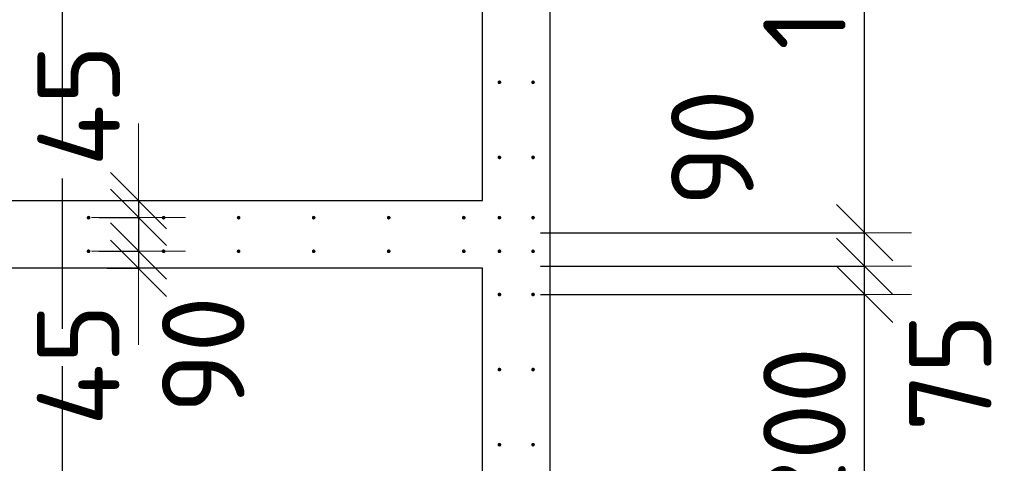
# Model space of a CAD drawing. Header units: millimetres. Extents: x 123094 to 184385, y 26948 to 48500.
# Tile 82 of 108: x 156747 to 159371, y 39580 to 40762. Entities that reach past the tile are written whole.
import ezdxf

# ---------------------------------------------------------------- set-up
doc = ezdxf.new("R2010")
doc.units = ezdxf.units.MM
doc.header["$PDMODE"] = 65
doc.linetypes.add('______11', pattern=[500, 400, -50, 0, -50])
doc.linetypes.add('______5', pattern=[1100, 800, -100, 100, -100])
for name, color, linetype, lineweight in [('Арм.стержн. Выпуски', 180, 'Continuous', 35), ('Размерная линия_ общее', 7, 'Continuous', 13), ('Стена_ общее', 7, 'Continuous', 35)]:
    doc.layers.add(name, color=color, linetype=linetype, lineweight=lineweight)
doc.layers.add('Осевая линия_ общее', color=7, linetype='______5', lineweight=13, true_color=0xa0a0a0)
doc.styles.add('ISOCPEUR', font='ISOCPEUR')
doc.dimstyles.new('DIMSTYLE_3', dxfattribs={"dimtxt": 220, "dimasz": 250, "dimexe": 0, "dimexo": 0, "dimgap": 110, "dimtad": 2, "dimdec": 0, "dimrnd": 5, "dimzin": 12, "dimdsep": 46, "dimtxsty": 'ISOCPEUR', "dimblk1": 'ALL_ML_STRICH', "dimblk2": 'ALL_ML_STRICH', "dimsah": 1, "dimcen": 0, "dimclrd": 7, "dimclre": 256, "dimclrt": 7, "dimadec": 0, "dimazin": 0, "dimtfac": 1, "dimtdec": 0, "dimtix": 1, "dimtmove": 2, "dimatfit": 3, "dimfxl": 0, "dimtzin": 0, "dimlwd": 0, "dimlwe": -3, "dimarcsym": 0})
doc.dimstyles.new('DIMSTYLE_5', dxfattribs={"dimtxt": 220, "dimasz": 250, "dimexe": 0, "dimexo": 0, "dimgap": 110, "dimtad": 2, "dimdec": 0, "dimrnd": 5, "dimzin": 12, "dimdsep": 46, "dimtxsty": 'ISOCPEUR', "dimblk1": 'ALL_ML_STRICH', "dimblk2": 'ALL_ML_STRICH', "dimsah": 1, "dimcen": 0, "dimclrd": 7, "dimclre": 256, "dimclrt": 7, "dimadec": 0, "dimazin": 0, "dimtfac": 1, "dimtdec": 0, "dimtix": 1, "dimtmove": 2, "dimatfit": 3, "dimfxl": 0, "dimtvp": 1.2, "dimtzin": 0, "dimlwd": 0, "dimlwe": -3, "dimarcsym": 0})
doc.dimstyles.new('DIMSTYLE_7', dxfattribs={"dimtxt": 220, "dimasz": 250, "dimexe": 0, "dimexo": 0, "dimgap": 110, "dimtad": 0, "dimdec": 0, "dimrnd": 5, "dimzin": 12, "dimdsep": 46, "dimtxsty": 'ISOCPEUR', "dimblk1": 'ALL_ML_STRICH', "dimblk2": 'ALL_ML_STRICH', "dimsah": 1, "dimcen": 0, "dimclrd": 7, "dimclre": 256, "dimclrt": 7, "dimadec": 0, "dimazin": 0, "dimtfac": 1, "dimtdec": 0, "dimtix": 1, "dimtmove": 2, "dimatfit": 3, "dimfxl": 0, "dimtvp": 1.2, "dimtzin": 0, "dimlwd": 0, "dimlwe": -3, "dimarcsym": 0})

# ---------------------------------------------------------------- blocks, each defined once
blk = doc.blocks.new('ALL_ML_STRICH')
at = {"color": 0, "linetype": 'ByBlock', "lineweight": -2}
for p, q in [((0, -0.5), (0, 0.5)), ((-0.3, -0.3), (0.3, 0.3)), ((-1, 0), (0.5, 0))]:
    blk.add_line(p, q, dxfattribs=at)
blk = doc.blocks.new('*D462')
at = {"layer": 'DEFPOINTS', "color": 7, "linetype": 'Continuous', "lineweight": 13, "transparency": 33554687}
for p in [(157000.9, 40280), (157063.6, 40280), (156938.8, 40235)]:
    blk.add_point(p, dxfattribs=at)
at = {"layer": 'Размерная линия_ общее', "color": 253, "linetype": 'Continuous', "lineweight": -2, "true_color": 0xa0a0a0, "transparency": 33554687}
for p, q in [((157020.9, 40280), (157063.6, 40280)), ((156958.8, 40235), (157063.6, 40235))]:
    blk.add_line(p, q, dxfattribs=at)
at = {"layer": 'Размерная линия_ общее', "color": 7, "linetype": 'Continuous', "lineweight": -2, "transparency": 33554687}
blk.add_line((157063.6, 40280), (157063.6, 40235), dxfattribs=at)
at = {"layer": 'Размерная линия_ общее', "color": 7, "linetype": 'Continuous', "lineweight": 13, "transparency": 33554687, "xscale": 250, "yscale": 250, "zscale": 250}
for p, rotation in [((157063.6, 40235), 270), ((157063.6, 40280), 90)]:
    blk.add_blockref('ALL_ML_STRICH', p, dxfattribs=dict(at, rotation=rotation))
at = {"layer": 'Размерная линия_ общее', "color": 7, "linetype": 'Continuous', "lineweight": 13, "transparency": 33554687, "insert": (156904.1, 40532.9), "char_height": 220, "width": 440, "attachment_point": 5, "rotation": 90, "style": 'ISOCPEUR'}
blk.add_mtext('\\A1;{45}', dxfattribs=at)
blk = doc.blocks.new('*D463')
at = {"layer": 'DEFPOINTS', "color": 7, "linetype": 'Continuous', "lineweight": 13, "transparency": 33554687}
for p in [(156938.8, 40235), (157063.6, 40235), (156938.8, 40145.5)]:
    blk.add_point(p, dxfattribs=at)
at = {"layer": 'Размерная линия_ общее', "color": 253, "linetype": 'Continuous', "lineweight": -2, "true_color": 0xa0a0a0, "transparency": 33554687}
for p, q in [((156958.8, 40235), (157063.6, 40235)), ((156958.8, 40145.5), (157063.6, 40145.5))]:
    blk.add_line(p, q, dxfattribs=at)
at = {"layer": 'Размерная линия_ общее', "color": 7, "linetype": 'Continuous', "lineweight": -2, "transparency": 33554687}
blk.add_line((157063.6, 40235), (157063.6, 40145.5), dxfattribs=at)
at = {"layer": 'Размерная линия_ общее', "color": 7, "linetype": 'Continuous', "lineweight": 13, "transparency": 33554687, "xscale": 250, "yscale": 250, "zscale": 250}
for p, rotation in [((157063.6, 40145.5), 270), ((157063.6, 40235), 90)]:
    blk.add_blockref('ALL_ML_STRICH', p, dxfattribs=dict(at, rotation=rotation))
at = {"layer": 'Размерная линия_ общее', "color": 7, "linetype": 'Continuous', "lineweight": 13, "transparency": 33554687, "insert": (157236.1, 39869.5), "char_height": 220, "width": 440, "attachment_point": 5, "rotation": 90, "style": 'ISOCPEUR'}
blk.add_mtext('\\A1;{90}', dxfattribs=at)
blk = doc.blocks.new('*D464')
at = {"layer": 'DEFPOINTS', "color": 7, "linetype": 'Continuous', "lineweight": 13, "transparency": 33554687}
for p in [(156938.8, 40145.5), (157063.6, 40145.5), (156960.2, 40100)]:
    blk.add_point(p, dxfattribs=at)
at = {"layer": 'Размерная линия_ общее', "color": 253, "linetype": 'Continuous', "lineweight": -2, "true_color": 0xa0a0a0, "transparency": 33554687}
for p, q in [((156958.8, 40145.5), (157063.6, 40145.5)), ((156980.2, 40100), (157063.6, 40100))]:
    blk.add_line(p, q, dxfattribs=at)
at = {"layer": 'Размерная линия_ общее', "color": 7, "linetype": 'Continuous', "lineweight": -2, "transparency": 33554687}
blk.add_line((157063.6, 40145.5), (157063.6, 40100), dxfattribs=at)
at = {"layer": 'Размерная линия_ общее', "color": 7, "linetype": 'Continuous', "lineweight": 13, "transparency": 33554687, "xscale": 250, "yscale": 250, "zscale": 250}
for p, rotation in [((157063.6, 40100), 270), ((157063.6, 40145.5), 90)]:
    blk.add_blockref('ALL_ML_STRICH', p, dxfattribs=dict(at, rotation=rotation))
at = {"layer": 'Размерная линия_ общее', "color": 7, "linetype": 'Continuous', "lineweight": 13, "transparency": 33554687, "insert": (156903, 39842.3), "char_height": 220, "width": 440, "attachment_point": 5, "rotation": 90, "style": 'ISOCPEUR'}
blk.add_mtext('\\A1;{45}', dxfattribs=at)
blk = doc.blocks.new('*D517')
at = {"layer": 'DEFPOINTS', "color": 7, "linetype": 'Continuous', "lineweight": 13, "transparency": 33554687}
for p in [(158115, 40030), (158115, 39030), (158998.4, 39030)]:
    blk.add_point(p, dxfattribs=at)
at = {"layer": 'Размерная линия_ общее', "color": 253, "linetype": 'Continuous', "lineweight": -2, "true_color": 0xa0a0a0, "transparency": 33554687}
for p, q in [((158135, 40030), (158998.4, 40030)), ((158135, 39030), (158998.4, 39030))]:
    blk.add_line(p, q, dxfattribs=at)
at = {"layer": 'Размерная линия_ общее', "color": 7, "linetype": 'Continuous', "lineweight": -2, "transparency": 33554687}
blk.add_line((158998.4, 39030), (158998.4, 40030), dxfattribs=at)
at = {"layer": 'Размерная линия_ общее', "color": 7, "linetype": 'Continuous', "lineweight": 13, "transparency": 33554687, "xscale": 250, "yscale": 250, "zscale": 250}
for p, rotation in [((158998.4, 40030), 90), ((158998.4, 39030), 270)]:
    blk.add_blockref('ALL_ML_STRICH', p, dxfattribs=dict(at, rotation=rotation))
at = {"layer": 'Размерная линия_ общее', "color": 7, "linetype": 'Continuous', "lineweight": 13, "transparency": 33554687, "insert": (158728.4, 39156), "char_height": 220, "width": 11, "attachment_point": 1, "rotation": 90, "line_spacing_factor": 0.60241, "style": 'ISOCPEUR'}
blk.add_mtext('5х200', dxfattribs=at)
blk = doc.blocks.new('*D518')
at = {"layer": 'DEFPOINTS', "color": 7, "linetype": 'Continuous', "lineweight": 13, "transparency": 33554687}
for p in [(158115, 40105), (158115, 40030), (158998.4, 40030)]:
    blk.add_point(p, dxfattribs=at)
at = {"layer": 'Размерная линия_ общее', "color": 253, "linetype": 'Continuous', "lineweight": -2, "true_color": 0xa0a0a0, "transparency": 33554687}
for p, q in [((158135, 40105), (158998.4, 40105)), ((158135, 40030), (158998.4, 40030))]:
    blk.add_line(p, q, dxfattribs=at)
at = {"layer": 'Размерная линия_ общее', "color": 7, "linetype": 'Continuous', "lineweight": -2, "transparency": 33554687}
blk.add_line((158998.4, 40030), (158998.4, 40105), dxfattribs=at)
at = {"layer": 'Размерная линия_ общее', "color": 7, "linetype": 'Continuous', "lineweight": 13, "transparency": 33554687, "xscale": 250, "yscale": 250, "zscale": 250}
for p, rotation in [((158998.4, 40030), 270), ((158998.4, 40105), 90)]:
    blk.add_blockref('ALL_ML_STRICH', p, dxfattribs=dict(at, rotation=rotation))
at = {"layer": 'Размерная линия_ общее', "color": 7, "linetype": 'Continuous', "lineweight": 13, "transparency": 33554687, "insert": (159226.5, 39822.4), "char_height": 220, "width": 440, "attachment_point": 5, "rotation": 90, "style": 'ISOCPEUR'}
blk.add_mtext('\\A1;{75}', dxfattribs=at)
blk = doc.blocks.new('*D519')
at = {"layer": 'DEFPOINTS', "color": 7, "linetype": 'Continuous', "lineweight": 13, "transparency": 33554687}
for p in [(158115, 40194.5), (158115, 40105), (158998.4, 40105)]:
    blk.add_point(p, dxfattribs=at)
at = {"layer": 'Размерная линия_ общее', "color": 253, "linetype": 'Continuous', "lineweight": -2, "true_color": 0xa0a0a0, "transparency": 33554687}
for p, q in [((158135, 40194.5), (158998.4, 40194.5)), ((158135, 40105), (158998.4, 40105))]:
    blk.add_line(p, q, dxfattribs=at)
at = {"layer": 'Размерная линия_ общее', "color": 7, "linetype": 'Continuous', "lineweight": -2, "transparency": 33554687}
blk.add_line((158998.4, 40105), (158998.4, 40194.5), dxfattribs=at)
at = {"layer": 'Размерная линия_ общее', "color": 7, "linetype": 'Continuous', "lineweight": 13, "transparency": 33554687, "xscale": 250, "yscale": 250, "zscale": 250}
for p, rotation in [((158998.4, 40105), 270), ((158998.4, 40194.5), 90)]:
    blk.add_blockref('ALL_ML_STRICH', p, dxfattribs=dict(at, rotation=rotation))
at = {"layer": 'Размерная линия_ общее', "color": 7, "linetype": 'Continuous', "lineweight": 13, "transparency": 33554687, "insert": (158592.9, 40420.6), "char_height": 220, "width": 440, "attachment_point": 5, "rotation": 90, "style": 'ISOCPEUR'}
blk.add_mtext('\\A1;{90}', dxfattribs=at)
blk = doc.blocks.new('*D520')
at = {"layer": 'DEFPOINTS', "color": 7, "linetype": 'Continuous', "lineweight": 13, "transparency": 33554687}
for p in [(158115, 42795), (158115, 40194.5), (158998.4, 40194.5)]:
    blk.add_point(p, dxfattribs=at)
at = {"layer": 'Размерная линия_ общее', "color": 253, "linetype": 'Continuous', "lineweight": -2, "true_color": 0xa0a0a0, "transparency": 33554687}
for p, q in [((158135, 42795), (158998.4, 42795)), ((158135, 40194.5), (158998.4, 40194.5))]:
    blk.add_line(p, q, dxfattribs=at)
at = {"layer": 'Размерная линия_ общее', "color": 7, "linetype": 'Continuous', "lineweight": -2, "transparency": 33554687}
blk.add_line((158998.4, 40194.5), (158998.4, 42795), dxfattribs=at)
at = {"layer": 'Размерная линия_ общее', "color": 7, "linetype": 'Continuous', "lineweight": 13, "transparency": 33554687, "xscale": 250, "yscale": 250, "zscale": 250}
for p, rotation in [((158998.4, 42795), 90), ((158998.4, 40194.5), 270)]:
    blk.add_blockref('ALL_ML_STRICH', p, dxfattribs=dict(at, rotation=rotation))
at = {"layer": 'Размерная линия_ общее', "color": 7, "linetype": 'Continuous', "lineweight": 13, "transparency": 33554687, "insert": (158728.4, 40680.8), "char_height": 220, "width": 11, "attachment_point": 1, "rotation": 90, "line_spacing_factor": 0.60241, "style": 'ISOCPEUR'}
blk.add_mtext('13х200=2600', dxfattribs=at)

msp = doc.modelspace()

# ---------------------------------------------------------------- hatches: boundary and pattern name
at = {"layer": 'Арм.стержн. Выпуски', "linetype": 'Continuous', "lineweight": 35, "transparency": 33554687}
for points in [[(158030.5, 40595), (158030.1, 40596.9), (158029, 40598.5), (158027.4, 40599.6), (158025.5, 40600), (158023.6, 40599.6), (158021.9, 40598.5), (158020.8, 40596.9), (158020.5, 40595), (158020.8, 40593.1), (158021.9, 40591.5), (158023.6, 40590.4), (158025.5, 40590), (158027.4, 40590.4), (158029, 40591.5), (158030.1, 40593.1)], [(158120, 40595), (158119.6, 40596.9), (158118.5, 40598.5), (158116.9, 40599.6), (158115, 40600), (158113.1, 40599.6), (158111.5, 40598.5), (158110.4, 40596.9), (158110, 40595), (158110.4, 40593.1), (158111.5, 40591.5), (158113.1, 40590.4), (158115, 40590), (158116.9, 40590.4), (158118.5, 40591.5), (158119.6, 40593.1)], [(158030.5, 40395), (158030.1, 40396.9), (158029, 40398.5), (158027.4, 40399.6), (158025.5, 40400), (158023.6, 40399.6), (158021.9, 40398.5), (158020.8, 40396.9), (158020.5, 40395), (158020.8, 40393.1), (158021.9, 40391.5), (158023.6, 40390.4), (158025.5, 40390), (158027.4, 40390.4), (158029, 40391.5), (158030.1, 40393.1)], [(158120, 40395), (158119.6, 40396.9), (158118.5, 40398.5), (158116.9, 40399.6), (158115, 40400), (158113.1, 40399.6), (158111.5, 40398.5), (158110.4, 40396.9), (158110, 40395), (158110.4, 40393.1), (158111.5, 40391.5), (158113.1, 40390.4), (158115, 40390), (158116.9, 40390.4), (158118.5, 40391.5), (158119.6, 40393.1)], [(156935.5, 40234.5), (156935.1, 40236.4), (156934, 40238), (156932.4, 40239.1), (156930.5, 40239.5), (156928.6, 40239.1), (156927, 40238), (156925.9, 40236.4), (156925.5, 40234.5), (156925.9, 40232.6), (156927, 40231), (156928.6, 40229.9), (156930.5, 40229.5), (156932.4, 40229.9), (156934, 40231), (156935.1, 40232.6)], [(157135.5, 40234.5), (157135.1, 40236.4), (157134, 40238), (157132.4, 40239.1), (157130.5, 40239.5), (157128.6, 40239.1), (157127, 40238), (157125.9, 40236.4), (157125.5, 40234.5), (157125.9, 40232.6), (157127, 40231), (157128.6, 40229.9), (157130.5, 40229.5), (157132.4, 40229.9), (157134, 40231), (157135.1, 40232.6)], [(157335.5, 40234.5), (157335.1, 40236.4), (157334, 40238), (157332.4, 40239.1), (157330.5, 40239.5), (157328.6, 40239.1), (157327, 40238), (157325.9, 40236.4), (157325.5, 40234.5), (157325.9, 40232.6), (157327, 40231), (157328.6, 40229.9), (157330.5, 40229.5), (157332.4, 40229.9), (157334, 40231), (157335.1, 40232.6)], [(157535.5, 40234.5), (157535.1, 40236.4), (157534, 40238), (157532.4, 40239.1), (157530.5, 40239.5), (157528.6, 40239.1), (157527, 40238), (157525.9, 40236.4), (157525.5, 40234.5), (157525.9, 40232.6), (157527, 40231), (157528.6, 40229.9), (157530.5, 40229.5), (157532.4, 40229.9), (157534, 40231), (157535.1, 40232.6)], [(157735.5, 40234.5), (157735.1, 40236.4), (157734, 40238), (157732.4, 40239.1), (157730.5, 40239.5), (157728.6, 40239.1), (157727, 40238), (157725.9, 40236.4), (157725.5, 40234.5), (157725.9, 40232.6), (157727, 40231), (157728.6, 40229.9), (157730.5, 40229.5), (157732.4, 40229.9), (157734, 40231), (157735.1, 40232.6)], [(157935.5, 40234.5), (157935.1, 40236.4), (157934, 40238), (157932.4, 40239.1), (157930.5, 40239.5), (157928.6, 40239.1), (157927, 40238), (157925.9, 40236.4), (157925.5, 40234.5), (157925.9, 40232.6), (157927, 40231), (157928.6, 40229.9), (157930.5, 40229.5), (157932.4, 40229.9), (157934, 40231), (157935.1, 40232.6)], [(158030.5, 40234.5), (158030.1, 40236.4), (158029, 40238), (158027.4, 40239.1), (158025.5, 40239.5), (158023.6, 40239.1), (158021.9, 40238), (158020.8, 40236.4), (158020.5, 40234.5), (158020.8, 40232.6), (158021.9, 40231), (158023.6, 40229.9), (158025.5, 40229.5), (158027.4, 40229.9), (158029, 40231), (158030.1, 40232.6)], [(158120, 40234.5), (158119.6, 40236.4), (158118.5, 40238), (158116.9, 40239.1), (158115, 40239.5), (158113.1, 40239.1), (158111.5, 40238), (158110.4, 40236.4), (158110, 40234.5), (158110.4, 40232.6), (158111.5, 40231), (158113.1, 40229.9), (158115, 40229.5), (158116.9, 40229.9), (158118.5, 40231), (158119.6, 40232.6)], [(156935.5, 40145), (156935.1, 40146.9), (156934, 40148.5), (156932.4, 40149.6), (156930.5, 40150), (156928.6, 40149.6), (156927, 40148.5), (156925.9, 40146.9), (156925.5, 40145), (156925.9, 40143.1), (156927, 40141.4), (156928.6, 40140.4), (156930.5, 40140), (156932.4, 40140.4), (156934, 40141.4), (156935.1, 40143.1)], [(157135.5, 40145), (157135.1, 40146.9), (157134, 40148.5), (157132.4, 40149.6), (157130.5, 40150), (157128.6, 40149.6), (157127, 40148.5), (157125.9, 40146.9), (157125.5, 40145), (157125.9, 40143.1), (157127, 40141.4), (157128.6, 40140.4), (157130.5, 40140), (157132.4, 40140.4), (157134, 40141.4), (157135.1, 40143.1)], [(157335.5, 40145), (157335.1, 40146.9), (157334, 40148.5), (157332.4, 40149.6), (157330.5, 40150), (157328.6, 40149.6), (157327, 40148.5), (157325.9, 40146.9), (157325.5, 40145), (157325.9, 40143.1), (157327, 40141.4), (157328.6, 40140.4), (157330.5, 40140), (157332.4, 40140.4), (157334, 40141.4), (157335.1, 40143.1)], [(157535.5, 40145), (157535.1, 40146.9), (157534, 40148.5), (157532.4, 40149.6), (157530.5, 40150), (157528.6, 40149.6), (157527, 40148.5), (157525.9, 40146.9), (157525.5, 40145), (157525.9, 40143.1), (157527, 40141.4), (157528.6, 40140.4), (157530.5, 40140), (157532.4, 40140.4), (157534, 40141.4), (157535.1, 40143.1)], [(157735.5, 40145), (157735.1, 40146.9), (157734, 40148.5), (157732.4, 40149.6), (157730.5, 40150), (157728.6, 40149.6), (157727, 40148.5), (157725.9, 40146.9), (157725.5, 40145), (157725.9, 40143.1), (157727, 40141.4), (157728.6, 40140.4), (157730.5, 40140), (157732.4, 40140.4), (157734, 40141.4), (157735.1, 40143.1)], [(157935.5, 40145), (157935.1, 40146.9), (157934, 40148.5), (157932.4, 40149.6), (157930.5, 40150), (157928.6, 40149.6), (157927, 40148.5), (157925.9, 40146.9), (157925.5, 40145), (157925.9, 40143.1), (157927, 40141.4), (157928.6, 40140.4), (157930.5, 40140), (157932.4, 40140.4), (157934, 40141.4), (157935.1, 40143.1)], [(158030.5, 40145), (158030.1, 40146.9), (158029, 40148.5), (158027.4, 40149.6), (158025.5, 40150), (158023.6, 40149.6), (158021.9, 40148.5), (158020.8, 40146.9), (158020.5, 40145), (158020.8, 40143.1), (158021.9, 40141.4), (158023.6, 40140.4), (158025.5, 40140), (158027.4, 40140.4), (158029, 40141.4), (158030.1, 40143.1)], [(158120, 40145), (158119.6, 40146.9), (158118.5, 40148.5), (158116.9, 40149.6), (158115, 40150), (158113.1, 40149.6), (158111.5, 40148.5), (158110.4, 40146.9), (158110, 40145), (158110.4, 40143.1), (158111.5, 40141.4), (158113.1, 40140.4), (158115, 40140), (158116.9, 40140.4), (158118.5, 40141.4), (158119.6, 40143.1)], [(158030.5, 40030), (158030.1, 40031.9), (158029, 40033.5), (158027.4, 40034.6), (158025.5, 40035), (158023.6, 40034.6), (158021.9, 40033.5), (158020.8, 40031.9), (158020.5, 40030), (158020.8, 40028.1), (158021.9, 40026.5), (158023.6, 40025.4), (158025.5, 40025), (158027.4, 40025.4), (158029, 40026.5), (158030.1, 40028.1)], [(158120, 40030), (158119.6, 40031.9), (158118.5, 40033.5), (158116.9, 40034.6), (158115, 40035), (158113.1, 40034.6), (158111.5, 40033.5), (158110.4, 40031.9), (158110, 40030), (158110.4, 40028.1), (158111.5, 40026.5), (158113.1, 40025.4), (158115, 40025), (158116.9, 40025.4), (158118.5, 40026.5), (158119.6, 40028.1)], [(158030.5, 39830), (158030.1, 39831.9), (158029, 39833.5), (158027.4, 39834.6), (158025.5, 39835), (158023.6, 39834.6), (158021.9, 39833.5), (158020.8, 39831.9), (158020.5, 39830), (158020.8, 39828.1), (158021.9, 39826.5), (158023.6, 39825.4), (158025.5, 39825), (158027.4, 39825.4), (158029, 39826.5), (158030.1, 39828.1)], [(158120, 39830), (158119.6, 39831.9), (158118.5, 39833.5), (158116.9, 39834.6), (158115, 39835), (158113.1, 39834.6), (158111.5, 39833.5), (158110.4, 39831.9), (158110, 39830), (158110.4, 39828.1), (158111.5, 39826.5), (158113.1, 39825.4), (158115, 39825), (158116.9, 39825.4), (158118.5, 39826.5), (158119.6, 39828.1)], [(158030.5, 39630), (158030.1, 39631.9), (158029, 39633.5), (158027.4, 39634.6), (158025.5, 39635), (158023.6, 39634.6), (158021.9, 39633.5), (158020.8, 39631.9), (158020.5, 39630), (158020.8, 39628.1), (158021.9, 39626.5), (158023.6, 39625.4), (158025.5, 39625), (158027.4, 39625.4), (158029, 39626.5), (158030.1, 39628.1)], [(158120, 39630), (158119.6, 39631.9), (158118.5, 39633.5), (158116.9, 39634.6), (158115, 39635), (158113.1, 39634.6), (158111.5, 39633.5), (158110.4, 39631.9), (158110, 39630), (158110.4, 39628.1), (158111.5, 39626.5), (158113.1, 39625.4), (158115, 39625), (158116.9, 39625.4), (158118.5, 39626.5), (158119.6, 39628.1)]]:
    msp.add_hatch(color=4, dxfattribs=at).paths.add_polyline_path(points)

# ---------------------------------------------------------------- linework, layer by layer
at = {"layer": 'Осевая линия_ общее', "color": 253, "linetype": '______11', "lineweight": -3, "true_color": 0xa0a0a0, "transparency": 33554687}
msp.add_line((156860, 46340), (156860, 27662.1), dxfattribs=at)
at = {"layer": 'Стена_ общее', "color": 7, "linetype": 'Continuous', "lineweight": 25, "transparency": 33554687}
for p, q in [((157980, 40280), (157980, 42940)), ((157980, 40280), (157980, 42940)), ((158160, 42940), (158160, 40100)), ((158160, 42940), (158160, 40100)), ((156050, 40280), (157980, 40280)), ((156050, 40280), (157980, 40280)), ((157980, 40100), (156230, 40100)), ((157980, 40100), (156230, 40100)), ((157980, 38500), (157980, 40100)), ((157980, 38500), (157980, 40100)), ((158160, 40100), (158160, 39000)), ((158160, 40100), (158160, 39000))]:
    msp.add_line(p, q, dxfattribs=at)

# ---------------------------------------------------------------- dimensions: what is measured, and where the dimension line sits
at = {"layer": 'Размерная линия_ общее', "color": 7, "linetype": 'Continuous', "lineweight": 13, "transparency": 33554687}
for base, p1, p2, text, picture, middle in [((158998.4, 42795), (158135, 40194.5), (158135, 42795), '13х200=2600', '*D520', (158888.4, 41494.8)), ((158998.4, 40030), (158135, 39030), (158135, 40030), '5х200', '*D517', (158888.4, 39530))]:
    dim = msp.add_linear_dim(base=base, p1=p1, p2=p2, angle=90, text=text, dimstyle='DIMSTYLE_3', override={"dimpost": '<>', "dimclrd": 7, "dimclre": 253, "dimclrt": 7, "dimlwd": 0, "dimlwe": 65533}, dxfattribs=at)
    dim.commit()
    dim.dimension.update_dxf_attribs({"geometry": picture, "text_midpoint": middle, "dimtype": 160})
for base, p1, p2, angle, dimstyle, picture, middle in [((157063.6, 40235), (157020.9, 40280), (156958.8, 40235), 270, 'DIMSTYLE_5', '*D462', (156904.1, 40532.9)), ((158998.3985, 40194.5034), (158135, 40104.9721), (158135, 40194.5034), 90, 'DIMSTYLE_5', '*D519', (158592.8991, 40420.5842)), ((157063.5633, 40145.4966), (156958.8165, 40235.0279), (156958.8165, 40145.4966), 270, 'DIMSTYLE_5', '*D463', (157236.1228, 39869.5062)), ((157063.5633, 40100), (156958.8165, 40145.4966), (156980.2042, 40100), 270, 'DIMSTYLE_5', '*D464', (156902.953, 39842.3244)), ((158998.4, 40105), (158135, 40030), (158135, 40105), 90, 'DIMSTYLE_7', '*D518', (159226.5, 39822.4))]:
    dim = msp.add_linear_dim(base=base, p1=p1, p2=p2, angle=angle, dimstyle=dimstyle, override={"dimpost": '<>', "dimclrd": 7, "dimclre": 253, "dimclrt": 7, "dimlwd": 0, "dimlwe": 65533}, dxfattribs=at)
    dim.commit()
    dim.dimension.update_dxf_attribs({"geometry": picture, "text_midpoint": middle, "dimtype": 160})

doc.saveas('drawing.dxf')
